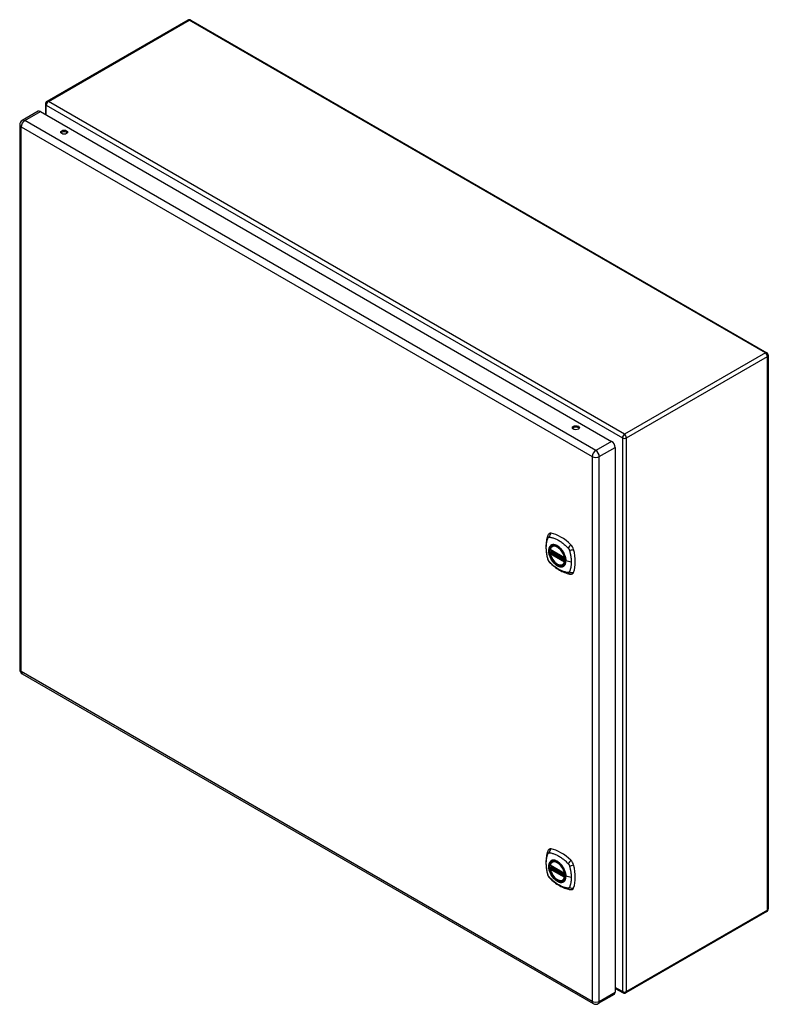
# Model space of a CAD drawing. Header units: inches. Extents: x 132.2 to 154.1, y 47 to 75.8.
import ezdxf

# ---------------------------------------------------------------- set-up
doc = ezdxf.new("R2010")
doc.units = ezdxf.units.IN
doc.header["$MEASUREMENT"] = 0
doc.layers.add('Visible Edges(ANSI)', color=7, linetype='Continuous', lineweight=25)
doc.layers.add('Visible Tangent Edges(ANSI)', color=7, linetype='Continuous', lineweight=25)

msp = doc.modelspace()

# ---------------------------------------------------------------- linework, layer by layer
at = {"layer": 'Visible Edges(ANSI)'}
for p, q in [((137.098, 75.801), (132.974, 73.42)), ((137.182, 75.801), (154.034, 66.072)), ((132.932, 73.347), (132.932, 73.042)), ((132.714, 73.134), (132.251, 72.867)), ((132.787, 73.127), (149.493, 63.481)), ((132.178, 72.74), (132.178, 56.81)), ((154.076, 65.999), (154.076, 49.806)), ((149.596, 63.302), (149.596, 47.372)), ((147.702, 60.311), (148.116, 60.072)), ((147.702, 60.215), (147.715, 60.223)), ((147.721, 60.235), (147.721, 60.237)), ((147.727, 60.249), (147.767, 60.273)), ((147.758, 60.415), (147.768, 60.421)), ((148.071, 59.872), (148.081, 59.878)), ((132.251, 56.683), (148.957, 47.038)), ((147.702, 51.082), (148.116, 50.843)), ((147.702, 50.986), (147.715, 50.994)), ((147.721, 51.006), (147.721, 51.008)), ((147.727, 51.02), (147.767, 51.044)), ((147.758, 51.186), (147.768, 51.192)), ((148.071, 50.644), (148.081, 50.65)), ((154.034, 49.733), (149.91, 47.353)), ((149.566, 47.305), (149.103, 47.038)), ((149.596, 47.485), (149.826, 47.353))]:
    msp.add_line(p, q, dxfattribs=at)
at = {"layer": 'Visible Edges(ANSI)', "flags": 128}
for points in [[(147.662, 60.78), (147.649, 60.767), (147.639, 60.752), (147.631, 60.738), (147.624, 60.724)], [(147.624, 60.724), (147.617, 60.703), (147.61, 60.683), (147.605, 60.664), (147.6, 60.646), (147.596, 60.627), (147.592, 60.608), (147.584, 60.568), (147.579, 60.527), (147.575, 60.485), (147.572, 60.443), (147.572, 60.4), (147.572, 60.357), (147.575, 60.313), (147.579, 60.268), (147.584, 60.223), (147.591, 60.178), (147.599, 60.133), (147.609, 60.087), (147.615, 60.064), (147.617, 60.052), (147.621, 60.038)], [(147.696, 60.324), (147.7, 60.339), (147.705, 60.353), (147.712, 60.366), (147.719, 60.378), (147.727, 60.389), (147.737, 60.399), (147.747, 60.407), (147.758, 60.415)], [(148.071, 59.872), (148.059, 59.867), (148.047, 59.862), (148.035, 59.859), (148.021, 59.857), (148.008, 59.857), (147.994, 59.858), (147.98, 59.86), (147.965, 59.863), (147.951, 59.868), (147.936, 59.873), (147.921, 59.88), (147.907, 59.888), (147.892, 59.898), (147.877, 59.908), (147.863, 59.919), (147.849, 59.931), (147.835, 59.944), (147.822, 59.958), (147.809, 59.973), (147.796, 59.988), (147.784, 60.004), (147.772, 60.021), (147.761, 60.038), (147.751, 60.055), (147.741, 60.073), (147.732, 60.092), (147.724, 60.11), (147.717, 60.129), (147.71, 60.147), (147.705, 60.166), (147.7, 60.184), (147.696, 60.203)], [(147.715, 60.223), (147.718, 60.225), (147.72, 60.228), (147.721, 60.232), (147.721, 60.235)], [(148.011, 60.335), (148.029, 60.312), (148.047, 60.289), (148.064, 60.264), (148.079, 60.239), (148.094, 60.212), (148.107, 60.186), (148.118, 60.159), (148.128, 60.131)], [(147.621, 60.038), (147.626, 60.025), (147.631, 60.012), (147.637, 59.999), (147.643, 59.987), (147.65, 59.975), (147.658, 59.964), (147.667, 59.953), (147.677, 59.942)], [(147.677, 59.942), (147.687, 59.932), (147.696, 59.923), (147.713, 59.906), (147.747, 59.876), (147.783, 59.846), (147.818, 59.817), (147.855, 59.79), (147.891, 59.765), (147.928, 59.74), (147.965, 59.718), (148.003, 59.697), (148.041, 59.678), (148.079, 59.661), (148.117, 59.645), (148.155, 59.632), (148.193, 59.62), (148.232, 59.61), (148.251, 59.606), (148.261, 59.604), (148.272, 59.602)], [(148.272, 59.602), (148.288, 59.6), (148.304, 59.6), (148.322, 59.602), (148.34, 59.607)], [(147.662, 51.551), (147.649, 51.538), (147.639, 51.524), (147.631, 51.509), (147.624, 51.495)], [(147.624, 51.495), (147.617, 51.474), (147.61, 51.454), (147.605, 51.435), (147.6, 51.417), (147.596, 51.398), (147.592, 51.379), (147.584, 51.339), (147.579, 51.298), (147.575, 51.257), (147.572, 51.214), (147.572, 51.171), (147.572, 51.128), (147.575, 51.084), (147.579, 51.039), (147.584, 50.995), (147.591, 50.949), (147.599, 50.904), (147.609, 50.858), (147.615, 50.835), (147.617, 50.823), (147.621, 50.809)], [(147.696, 51.095), (147.7, 51.11), (147.705, 51.124), (147.712, 51.137), (147.719, 51.149), (147.727, 51.16), (147.737, 51.17), (147.747, 51.178), (147.758, 51.186)], [(148.071, 50.644), (148.059, 50.638), (148.047, 50.633), (148.035, 50.63), (148.021, 50.628), (148.008, 50.628), (147.994, 50.629), (147.98, 50.631), (147.965, 50.634), (147.951, 50.639), (147.936, 50.645), (147.921, 50.652), (147.907, 50.66), (147.892, 50.669), (147.877, 50.679), (147.863, 50.69), (147.849, 50.702), (147.835, 50.715), (147.822, 50.729), (147.809, 50.744), (147.796, 50.759), (147.784, 50.775), (147.772, 50.792), (147.761, 50.809), (147.751, 50.827), (147.741, 50.844), (147.732, 50.863), (147.724, 50.881), (147.717, 50.9), (147.71, 50.918), (147.705, 50.937), (147.7, 50.956), (147.696, 50.974)], [(147.715, 50.994), (147.718, 50.996), (147.72, 50.999), (147.721, 51.003), (147.721, 51.006)], [(148.011, 51.106), (148.029, 51.083), (148.047, 51.06), (148.064, 51.035), (148.079, 51.01), (148.094, 50.984), (148.107, 50.957), (148.118, 50.93), (148.128, 50.902)], [(147.621, 50.809), (147.626, 50.796), (147.631, 50.783), (147.637, 50.77), (147.643, 50.758), (147.65, 50.746), (147.658, 50.735), (147.667, 50.724), (147.677, 50.713)], [(147.677, 50.713), (147.687, 50.703), (147.696, 50.694), (147.713, 50.678), (147.747, 50.647), (147.783, 50.617), (147.818, 50.588), (147.855, 50.561), (147.891, 50.536), (147.928, 50.512), (147.965, 50.489), (148.003, 50.468), (148.041, 50.449), (148.079, 50.432), (148.117, 50.417), (148.155, 50.403), (148.193, 50.391), (148.232, 50.381), (148.251, 50.377), (148.261, 50.375), (148.272, 50.373)], [(148.272, 50.373), (148.288, 50.371), (148.304, 50.371), (148.322, 50.373), (148.34, 50.378)]]:
    msp.add_lwpolyline(points, dxfattribs=at)
at = {"layer": 'Visible Edges(ANSI)'}
for centre, radius, start, end in [((137.14, 75.728), 0.084, 60, 120), ((133.016, 73.347), 0.084, 120, 180), ((132.324, 72.74), 0.146, 120, 180), ((153.992, 65.999), 0.084, 0, 60), ((147.708, 60.321), 0.0118, 166.5554, 240), ((147.708, 60.205), 0.0118, 120, 190.611), ((147.732, 60.239), 0.0118, 120, 187.8283), ((148.121, 60.082), 0.0118, 240, 282.6344), ((132.324, 56.81), 0.146, 180, 240), ((147.708, 51.092), 0.0118, 166.5554, 240), ((147.708, 50.976), 0.0118, 120, 190.611), ((147.732, 51.01), 0.0118, 120, 187.8283), ((148.121, 50.853), 0.0118, 240, 282.6344), ((153.992, 49.806), 0.084, 300, 0), ((149.868, 47.425), 0.084, 240, 300), ((149.03, 47.164), 0.146, 240, 300)]:
    msp.add_arc(centre, radius, start, end, dxfattribs=at)
for centre, major_axis, start_param, end_param in [((132.787, 73.007), (-0.073, 0.126), 5.497787, 6.283185), ((133.479, 72.479), (0.101, 0), 0.378178, 2.763414), ((148.447, 63.838), (0.101, 0), 0.378178, 2.763414), ((149.493, 63.362), (0.073, -0.126), 0.785398, 2.356194), ((147.761, 60.634), (-0.089, 0.153), 5.825423, 6.408181), ((148.012, 59.637), (-0.64, 1.108), 5.170151, 5.825423), ((147.907, 60.139), (0.157, -0.273), 2.363977, 7.060801), ((148.263, 60.345), (0.089, -0.153), 1.113034, 2.028558), ((147.525, 60.481), (-0.64, 1.108), 3.599355, 4.254627), ((148.263, 59.765), (0.089, -0.153), 6.158189, 6.740947), ((147.761, 51.405), (-0.089, 0.153), 5.825423, 6.408181), ((148.012, 50.408), (-0.64, 1.108), 5.170151, 5.825423), ((147.907, 50.911), (0.157, -0.273), 2.363977, 7.060801), ((148.263, 51.116), (0.089, -0.153), 1.113034, 2.028558), ((147.525, 51.252), (-0.64, 1.108), 3.599355, 4.254627), ((148.263, 50.537), (0.089, -0.153), 6.158189, 6.740947), ((149.493, 47.431), (0.073, -0.126), 0, 0.785398)]:
    msp.add_ellipse(centre, major_axis=major_axis, ratio=0.57735, start_param=start_param, end_param=end_param, dxfattribs=at)
for centre, major_axis in [((133.479, 72.523), (0.102, 0)), ((148.447, 63.881), (0.102, 0)), ((147.904, 60.137), (-0.16, 0.277)), ((147.904, 50.909), (-0.16, 0.277))]:
    msp.add_ellipse(centre, major_axis=major_axis, ratio=0.57735, dxfattribs=at)
at = {"layer": 'Visible Tangent Edges(ANSI)'}
for p, q in [((133.016, 73.416), (137.14, 75.797)), ((153.992, 66.068), (137.14, 75.797)), ((132.957, 73.313), (149.809, 63.584)), ((132.957, 73.028), (132.957, 73.313)), ((149.868, 63.687), (133.016, 73.416)), ((132.324, 72.86), (132.787, 73.127)), ((149.03, 63.214), (132.324, 72.86)), ((132.221, 72.681), (148.927, 63.035)), ((132.221, 56.75), (132.221, 72.681)), ((153.992, 66.068), (149.868, 63.687)), ((149.927, 63.584), (154.051, 65.965)), ((154.051, 49.772), (154.051, 65.965)), ((148.392, 63.832), (148.361, 63.849)), ((149.493, 63.481), (149.03, 63.214)), ((149.809, 63.584), (149.809, 47.391)), ((149.927, 47.391), (149.927, 63.584)), ((149.133, 63.035), (149.596, 63.302)), ((148.927, 63.035), (148.927, 47.105)), ((149.133, 47.105), (149.133, 63.035)), ((148.113, 60.077), (147.699, 60.316)), ((147.699, 60.2), (148.113, 59.961)), ((147.708, 60.215), (147.719, 60.221)), ((148.121, 59.976), (147.708, 60.215)), ((147.719, 60.221), (148.129, 59.984)), ((148.13, 60.001), (147.727, 60.234)), ((147.732, 60.249), (147.771, 60.271)), ((148.13, 60.019), (147.732, 60.249)), ((148.128, 59.98), (148.121, 59.976)), ((148.312, 59.951), (148.155, 59.991)), ((148.927, 47.105), (132.221, 56.75)), ((148.113, 50.848), (147.699, 51.087)), ((147.699, 50.971), (148.113, 50.732)), ((147.708, 50.986), (147.719, 50.992)), ((148.121, 50.747), (147.708, 50.986)), ((147.719, 50.992), (148.129, 50.756)), ((148.13, 50.773), (147.727, 51.005)), ((147.732, 51.02), (147.771, 51.042)), ((148.13, 50.79), (147.732, 51.02)), ((148.128, 50.751), (148.121, 50.747)), ((148.312, 50.722), (148.155, 50.762)), ((154.051, 49.772), (149.927, 47.391)), ((149.809, 47.391), (149.596, 47.514)), ((149.133, 47.105), (149.596, 47.372))]:
    msp.add_line(p, q, dxfattribs=at)
at = {"layer": 'Visible Tangent Edges(ANSI)', "flags": 128}
for points in [[(147.635, 60.024), (147.625, 60.057), (147.618, 60.087), (147.611, 60.116), (147.605, 60.146), (147.599, 60.175), (147.595, 60.204), (147.591, 60.233), (147.587, 60.262), (147.585, 60.29), (147.583, 60.318), (147.582, 60.346), (147.582, 60.373), (147.582, 60.4), (147.583, 60.426), (147.585, 60.452), (147.587, 60.477), (147.591, 60.501), (147.595, 60.525), (147.599, 60.549), (147.605, 60.572), (147.611, 60.594), (147.618, 60.616), (147.625, 60.637), (147.635, 60.658)], [(147.635, 60.658), (147.636, 60.66), (147.637, 60.662), (147.638, 60.663), (147.639, 60.665), (147.64, 60.666), (147.641, 60.668), (147.643, 60.669), (147.644, 60.67), (147.645, 60.671), (147.647, 60.673), (147.648, 60.674), (147.65, 60.674), (147.651, 60.675), (147.653, 60.676), (147.655, 60.677), (147.656, 60.677), (147.658, 60.678), (147.66, 60.678), (147.661, 60.679), (147.663, 60.679), (147.665, 60.679), (147.667, 60.679), (147.669, 60.679), (147.671, 60.679)], [(147.671, 60.679), (147.695, 60.677), (147.717, 60.673), (147.739, 60.668), (147.762, 60.662), (147.784, 60.656), (147.807, 60.648), (147.83, 60.64), (147.853, 60.631), (147.877, 60.62), (147.9, 60.609), (147.923, 60.597), (147.947, 60.584), (147.97, 60.57), (147.993, 60.555), (148.016, 60.54), (148.04, 60.523), (148.062, 60.506), (148.085, 60.488), (148.108, 60.469), (148.131, 60.449), (148.153, 60.429), (148.175, 60.408), (148.197, 60.387), (148.22, 60.362)], [(147.708, 60.435), (147.7, 60.427), (147.691, 60.418), (147.684, 60.408), (147.677, 60.397), (147.671, 60.385), (147.665, 60.373), (147.661, 60.359), (147.657, 60.345), (147.654, 60.33), (147.652, 60.315), (147.651, 60.299), (147.651, 60.282), (147.651, 60.265), (147.652, 60.248), (147.654, 60.23), (147.657, 60.212), (147.661, 60.193), (147.666, 60.175), (147.671, 60.156), (147.677, 60.137), (147.684, 60.118), (147.691, 60.1), (147.7, 60.081), (147.708, 60.063)], [(148.152, 59.993), (148.147, 59.935), (148.13, 59.886), (148.102, 59.849), (148.066, 59.825), (148.022, 59.816), (147.972, 59.821), (147.92, 59.841), (147.866, 59.874), (147.815, 59.92), (147.767, 59.975), (147.726, 60.038), (147.693, 60.105), (147.669, 60.174), (147.657, 60.241), (147.655, 60.304), (147.665, 60.359), (147.686, 60.403), (147.717, 60.436), (147.756, 60.454), (147.803, 60.458), (147.854, 60.447), (147.907, 60.422), (147.96, 60.384), (148.011, 60.335)], [(147.742, 60.454), (147.74, 60.453), (147.739, 60.453), (147.737, 60.452), (147.736, 60.451), (147.734, 60.451), (147.733, 60.45), (147.731, 60.449), (147.73, 60.449), (147.728, 60.448), (147.727, 60.447), (147.726, 60.446), (147.724, 60.445), (147.723, 60.445), (147.722, 60.444), (147.72, 60.443), (147.719, 60.442), (147.717, 60.441), (147.716, 60.44), (147.715, 60.439), (147.714, 60.438), (147.712, 60.438), (147.711, 60.437), (147.71, 60.436), (147.708, 60.435)], [(147.715, 60.223), (147.715, 60.223), (147.715, 60.223), (147.715, 60.223), (147.715, 60.223), (147.715, 60.223), (147.715, 60.223), (147.715, 60.223), (147.715, 60.223), (147.715, 60.223), (147.715, 60.223), (147.715, 60.223), (147.715, 60.223), (147.715, 60.223), (147.715, 60.223), (147.715, 60.223), (147.715, 60.223), (147.715, 60.223), (147.715, 60.223), (147.715, 60.223), (147.715, 60.223), (147.715, 60.223), (147.715, 60.223), (147.715, 60.223), (147.715, 60.223)], [(147.715, 60.223), (147.715, 60.223), (147.715, 60.223), (147.715, 60.223), (147.715, 60.223), (147.715, 60.223), (147.715, 60.223), (147.715, 60.223), (147.715, 60.223), (147.715, 60.223), (147.715, 60.223), (147.716, 60.223), (147.716, 60.223), (147.716, 60.223), (147.716, 60.222), (147.716, 60.222), (147.716, 60.222), (147.716, 60.222), (147.716, 60.222), (147.716, 60.222), (147.717, 60.222), (147.717, 60.222), (147.717, 60.222), (147.717, 60.222), (147.717, 60.222)], [(147.717, 60.222), (147.717, 60.222), (147.717, 60.222), (147.718, 60.222), (147.718, 60.222), (147.718, 60.222), (147.718, 60.222), (147.718, 60.222), (147.718, 60.222), (147.718, 60.222), (147.718, 60.222), (147.718, 60.222), (147.718, 60.222), (147.718, 60.222), (147.718, 60.222), (147.718, 60.221), (147.718, 60.221), (147.718, 60.221), (147.718, 60.221), (147.719, 60.221), (147.719, 60.221), (147.719, 60.221), (147.719, 60.221), (147.719, 60.221), (147.719, 60.221)], [(147.721, 60.236), (147.721, 60.236), (147.721, 60.236), (147.721, 60.236), (147.721, 60.236), (147.721, 60.236), (147.721, 60.236), (147.721, 60.236), (147.721, 60.236), (147.721, 60.236), (147.721, 60.236), (147.721, 60.236), (147.721, 60.236), (147.721, 60.236), (147.721, 60.235), (147.721, 60.235), (147.721, 60.235), (147.721, 60.235), (147.721, 60.235), (147.721, 60.235), (147.721, 60.235), (147.721, 60.235), (147.721, 60.235), (147.721, 60.235), (147.721, 60.235)], [(147.724, 60.236), (147.724, 60.236), (147.724, 60.236), (147.724, 60.236), (147.723, 60.236), (147.723, 60.236), (147.723, 60.236), (147.723, 60.236), (147.723, 60.236), (147.723, 60.236), (147.722, 60.236), (147.722, 60.236), (147.722, 60.236), (147.722, 60.236), (147.722, 60.236), (147.722, 60.236), (147.722, 60.236), (147.722, 60.236), (147.722, 60.236), (147.721, 60.236), (147.721, 60.236), (147.721, 60.236), (147.721, 60.236), (147.721, 60.236), (147.721, 60.236)], [(147.727, 60.234), (147.727, 60.234), (147.727, 60.234), (147.727, 60.234), (147.727, 60.234), (147.726, 60.234), (147.726, 60.234), (147.726, 60.235), (147.726, 60.235), (147.726, 60.235), (147.726, 60.235), (147.726, 60.235), (147.726, 60.235), (147.726, 60.235), (147.725, 60.235), (147.725, 60.235), (147.725, 60.235), (147.725, 60.235), (147.725, 60.235), (147.725, 60.235), (147.725, 60.235), (147.725, 60.235), (147.724, 60.235), (147.724, 60.236), (147.724, 60.236)], [(148.064, 60.268), (148.052, 60.285), (148.04, 60.301), (148.028, 60.317), (148.015, 60.333), (148.002, 60.347), (147.988, 60.361), (147.975, 60.375), (147.961, 60.387), (147.946, 60.399), (147.932, 60.409), (147.917, 60.419), (147.903, 60.428), (147.888, 60.436), (147.874, 60.443), (147.859, 60.449), (147.845, 60.454), (147.831, 60.457), (147.817, 60.46), (147.803, 60.462), (147.79, 60.462), (147.777, 60.462), (147.765, 60.46), (147.753, 60.457), (147.742, 60.454)], [(148.097, 60.21), (148.096, 60.213), (148.094, 60.215), (148.093, 60.218), (148.092, 60.22), (148.09, 60.223), (148.089, 60.225), (148.088, 60.227), (148.086, 60.23), (148.085, 60.232), (148.084, 60.235), (148.082, 60.237), (148.081, 60.24), (148.079, 60.242), (148.078, 60.244), (148.077, 60.247), (148.075, 60.249), (148.074, 60.252), (148.072, 60.254), (148.071, 60.256), (148.069, 60.259), (148.068, 60.261), (148.067, 60.263), (148.065, 60.266), (148.064, 60.268)], [(148.155, 59.991), (148.155, 60), (148.155, 60.008), (148.154, 60.017), (148.154, 60.026), (148.153, 60.034), (148.151, 60.043), (148.15, 60.052), (148.148, 60.062), (148.147, 60.071), (148.145, 60.08), (148.142, 60.089), (148.14, 60.099), (148.138, 60.108), (148.135, 60.117), (148.132, 60.127), (148.129, 60.136), (148.125, 60.145), (148.122, 60.155), (148.118, 60.164), (148.114, 60.173), (148.11, 60.183), (148.106, 60.192), (148.101, 60.201), (148.097, 60.21)], [(148.22, 60.362), (148.221, 60.361), (148.222, 60.36), (148.223, 60.359), (148.224, 60.358), (148.225, 60.356), (148.226, 60.355), (148.227, 60.354), (148.228, 60.353), (148.229, 60.352), (148.23, 60.35), (148.231, 60.349), (148.232, 60.348), (148.233, 60.347), (148.234, 60.346), (148.235, 60.344), (148.235, 60.343), (148.236, 60.342), (148.237, 60.34), (148.238, 60.339), (148.239, 60.338), (148.24, 60.336), (148.24, 60.335), (148.241, 60.334), (148.242, 60.333)], [(148.242, 60.333), (148.243, 60.331), (148.243, 60.33), (148.244, 60.329), (148.245, 60.327), (148.246, 60.326), (148.246, 60.324), (148.247, 60.323), (148.248, 60.322), (148.248, 60.32), (148.249, 60.319), (148.25, 60.318), (148.25, 60.316), (148.251, 60.315), (148.251, 60.313), (148.252, 60.312), (148.253, 60.311), (148.253, 60.309), (148.254, 60.308), (148.254, 60.306), (148.255, 60.305), (148.255, 60.303), (148.256, 60.302), (148.256, 60.301), (148.257, 60.299)], [(148.257, 60.299), (148.263, 60.281), (148.267, 60.266), (148.27, 60.251), (148.274, 60.237), (148.278, 60.222), (148.281, 60.207), (148.284, 60.192), (148.287, 60.178), (148.29, 60.163), (148.293, 60.148), (148.296, 60.134), (148.298, 60.119), (148.3, 60.105), (148.302, 60.091), (148.304, 60.076), (148.306, 60.062), (148.307, 60.048), (148.308, 60.034), (148.31, 60.02), (148.31, 60.006), (148.311, 59.992), (148.312, 59.978), (148.312, 59.965), (148.312, 59.951)], [(147.671, 59.961), (147.669, 59.963), (147.667, 59.965), (147.665, 59.968), (147.663, 59.97), (147.662, 59.973), (147.66, 59.975), (147.658, 59.978), (147.656, 59.98), (147.655, 59.983), (147.653, 59.985), (147.651, 59.988), (147.65, 59.991), (147.648, 59.993), (147.647, 59.996), (147.645, 59.999), (147.644, 60.001), (147.643, 60.004), (147.641, 60.007), (147.64, 60.01), (147.639, 60.013), (147.638, 60.015), (147.637, 60.018), (147.636, 60.021), (147.635, 60.024)], [(148.22, 59.644), (148.197, 59.646), (148.175, 59.65), (148.153, 59.655), (148.131, 59.661), (148.108, 59.668), (148.085, 59.676), (148.062, 59.684), (148.04, 59.694), (148.016, 59.704), (147.993, 59.715), (147.97, 59.727), (147.947, 59.74), (147.923, 59.754), (147.9, 59.769), (147.877, 59.785), (147.853, 59.801), (147.83, 59.818), (147.807, 59.836), (147.784, 59.855), (147.762, 59.874), (147.739, 59.894), (147.717, 59.915), (147.695, 59.936), (147.671, 59.961)], [(147.708, 60.063), (147.71, 60.06), (147.711, 60.058), (147.712, 60.056), (147.714, 60.053), (147.715, 60.051), (147.716, 60.048), (147.717, 60.046), (147.719, 60.043), (147.72, 60.041), (147.722, 60.038), (147.723, 60.036), (147.724, 60.034), (147.726, 60.031), (147.727, 60.029), (147.728, 60.026), (147.73, 60.024), (147.731, 60.022), (147.733, 60.019), (147.734, 60.017), (147.736, 60.015), (147.737, 60.012), (147.739, 60.01), (147.74, 60.008), (147.742, 60.005)], [(147.742, 60.005), (147.753, 59.988), (147.765, 59.972), (147.778, 59.956), (147.79, 59.941), (147.804, 59.926), (147.817, 59.912), (147.831, 59.899), (147.845, 59.886), (147.859, 59.875), (147.874, 59.864), (147.888, 59.854), (147.903, 59.845), (147.917, 59.837), (147.932, 59.831), (147.946, 59.825), (147.961, 59.82), (147.975, 59.816), (147.988, 59.813), (148.002, 59.812), (148.015, 59.811), (148.028, 59.812), (148.04, 59.813), (148.052, 59.816), (148.064, 59.819)], [(148.097, 59.839), (148.101, 59.843), (148.106, 59.847), (148.11, 59.851), (148.114, 59.856), (148.118, 59.861), (148.122, 59.866), (148.125, 59.871), (148.129, 59.877), (148.132, 59.882), (148.135, 59.888), (148.138, 59.895), (148.14, 59.901), (148.143, 59.907), (148.145, 59.914), (148.147, 59.921), (148.148, 59.928), (148.15, 59.936), (148.151, 59.943), (148.153, 59.951), (148.154, 59.959), (148.154, 59.967), (148.155, 59.975), (148.155, 59.983), (148.155, 59.991)], [(148.128, 60.131), (148.13, 60.125), (148.132, 60.119), (148.134, 60.113), (148.135, 60.107), (148.137, 60.101), (148.139, 60.096), (148.14, 60.09), (148.141, 60.084), (148.143, 60.078), (148.144, 60.072), (148.145, 60.066), (148.146, 60.06), (148.147, 60.055), (148.148, 60.049), (148.149, 60.043), (148.15, 60.037), (148.15, 60.032), (148.151, 60.026), (148.151, 60.021), (148.152, 60.015), (148.152, 60.009), (148.152, 60.004), (148.152, 59.999), (148.152, 59.993)], [(148.312, 59.951), (148.312, 59.938), (148.312, 59.924), (148.311, 59.911), (148.31, 59.898), (148.31, 59.885), (148.308, 59.872), (148.307, 59.86), (148.306, 59.847), (148.304, 59.835), (148.302, 59.822), (148.3, 59.81), (148.298, 59.798), (148.296, 59.786), (148.293, 59.775), (148.29, 59.763), (148.287, 59.752), (148.284, 59.74), (148.281, 59.729), (148.278, 59.718), (148.274, 59.708), (148.27, 59.697), (148.267, 59.686), (148.263, 59.676), (148.257, 59.665)], [(148.064, 59.819), (148.065, 59.82), (148.067, 59.821), (148.068, 59.821), (148.069, 59.822), (148.071, 59.823), (148.072, 59.823), (148.074, 59.824), (148.075, 59.825), (148.077, 59.825), (148.078, 59.826), (148.079, 59.827), (148.081, 59.828), (148.082, 59.829), (148.084, 59.829), (148.085, 59.83), (148.086, 59.831), (148.088, 59.832), (148.089, 59.833), (148.09, 59.834), (148.092, 59.835), (148.093, 59.836), (148.094, 59.837), (148.096, 59.838), (148.097, 59.839)], [(148.257, 59.665), (148.256, 59.663), (148.255, 59.661), (148.254, 59.66), (148.253, 59.658), (148.252, 59.657), (148.25, 59.655), (148.249, 59.654), (148.248, 59.653), (148.246, 59.652), (148.245, 59.651), (148.243, 59.65), (148.242, 59.649), (148.24, 59.648), (148.239, 59.647), (148.237, 59.646), (148.235, 59.646), (148.234, 59.645), (148.232, 59.645), (148.23, 59.644), (148.228, 59.644), (148.226, 59.644), (148.224, 59.644), (148.222, 59.644), (148.22, 59.644)], [(147.635, 50.795), (147.625, 50.828), (147.618, 50.858), (147.611, 50.887), (147.605, 50.917), (147.599, 50.946), (147.595, 50.975), (147.591, 51.004), (147.587, 51.033), (147.585, 51.061), (147.583, 51.089), (147.582, 51.117), (147.582, 51.144), (147.582, 51.171), (147.583, 51.197), (147.585, 51.223), (147.587, 51.248), (147.591, 51.272), (147.595, 51.297), (147.599, 51.32), (147.605, 51.343), (147.611, 51.365), (147.618, 51.387), (147.625, 51.408), (147.635, 51.43)], [(147.635, 51.43), (147.636, 51.431), (147.637, 51.433), (147.638, 51.434), (147.639, 51.436), (147.64, 51.437), (147.641, 51.439), (147.643, 51.44), (147.644, 51.441), (147.645, 51.443), (147.647, 51.444), (147.648, 51.445), (147.65, 51.446), (147.651, 51.446), (147.653, 51.447), (147.655, 51.448), (147.656, 51.449), (147.658, 51.449), (147.66, 51.449), (147.661, 51.45), (147.663, 51.45), (147.665, 51.45), (147.667, 51.45), (147.669, 51.451), (147.671, 51.45)], [(147.671, 51.45), (147.695, 51.448), (147.717, 51.444), (147.739, 51.439), (147.762, 51.433), (147.784, 51.427), (147.807, 51.419), (147.83, 51.411), (147.853, 51.402), (147.877, 51.391), (147.9, 51.38), (147.923, 51.368), (147.947, 51.355), (147.97, 51.341), (147.993, 51.326), (148.016, 51.311), (148.04, 51.294), (148.062, 51.277), (148.085, 51.259), (148.108, 51.24), (148.131, 51.22), (148.153, 51.2), (148.175, 51.18), (148.197, 51.158), (148.22, 51.133)], [(147.708, 51.206), (147.7, 51.198), (147.691, 51.189), (147.684, 51.179), (147.677, 51.168), (147.671, 51.156), (147.665, 51.144), (147.661, 51.13), (147.657, 51.116), (147.654, 51.102), (147.652, 51.086), (147.651, 51.07), (147.651, 51.053), (147.651, 51.036), (147.652, 51.019), (147.654, 51.001), (147.657, 50.983), (147.661, 50.965), (147.666, 50.946), (147.671, 50.927), (147.677, 50.908), (147.684, 50.89), (147.691, 50.871), (147.7, 50.852), (147.708, 50.834)], [(148.152, 50.764), (148.147, 50.706), (148.13, 50.657), (148.102, 50.62), (148.066, 50.596), (148.022, 50.587), (147.972, 50.592), (147.92, 50.612), (147.866, 50.645), (147.815, 50.691), (147.767, 50.746), (147.726, 50.809), (147.693, 50.876), (147.669, 50.945), (147.657, 51.012), (147.655, 51.075), (147.665, 51.13), (147.686, 51.175), (147.717, 51.207), (147.756, 51.225), (147.803, 51.229), (147.854, 51.219), (147.907, 51.193), (147.96, 51.155), (148.011, 51.106)], [(147.742, 51.225), (147.74, 51.224), (147.739, 51.224), (147.737, 51.223), (147.736, 51.222), (147.734, 51.222), (147.733, 51.221), (147.731, 51.22), (147.73, 51.22), (147.728, 51.219), (147.727, 51.218), (147.726, 51.217), (147.724, 51.217), (147.723, 51.216), (147.722, 51.215), (147.72, 51.214), (147.719, 51.213), (147.717, 51.212), (147.716, 51.211), (147.715, 51.211), (147.714, 51.21), (147.712, 51.209), (147.711, 51.208), (147.71, 51.207), (147.708, 51.206)], [(147.715, 50.994), (147.715, 50.994), (147.715, 50.994), (147.715, 50.994), (147.715, 50.994), (147.715, 50.994), (147.715, 50.994), (147.715, 50.994), (147.715, 50.994), (147.715, 50.994), (147.715, 50.994), (147.715, 50.994), (147.715, 50.994), (147.715, 50.994), (147.715, 50.994), (147.715, 50.994), (147.715, 50.994), (147.715, 50.994), (147.715, 50.994), (147.715, 50.994), (147.715, 50.994), (147.715, 50.994), (147.715, 50.994), (147.715, 50.994), (147.715, 50.994)], [(147.715, 50.994), (147.715, 50.994), (147.715, 50.994), (147.715, 50.994), (147.715, 50.994), (147.715, 50.994), (147.715, 50.994), (147.715, 50.994), (147.715, 50.994), (147.715, 50.994), (147.715, 50.994), (147.716, 50.994), (147.716, 50.994), (147.716, 50.994), (147.716, 50.994), (147.716, 50.994), (147.716, 50.993), (147.716, 50.993), (147.716, 50.993), (147.716, 50.993), (147.717, 50.993), (147.717, 50.993), (147.717, 50.993), (147.717, 50.993), (147.717, 50.993)], [(147.717, 50.993), (147.717, 50.993), (147.717, 50.993), (147.718, 50.993), (147.718, 50.993), (147.718, 50.993), (147.718, 50.993), (147.718, 50.993), (147.718, 50.993), (147.718, 50.993), (147.718, 50.993), (147.718, 50.993), (147.718, 50.993), (147.718, 50.993), (147.718, 50.993), (147.718, 50.993), (147.718, 50.993), (147.718, 50.993), (147.718, 50.993), (147.719, 50.992), (147.719, 50.992), (147.719, 50.992), (147.719, 50.992), (147.719, 50.992), (147.719, 50.992)], [(147.721, 51.007), (147.721, 51.007), (147.721, 51.007), (147.721, 51.007), (147.721, 51.007), (147.721, 51.007), (147.721, 51.007), (147.721, 51.007), (147.721, 51.007), (147.721, 51.007), (147.721, 51.007), (147.721, 51.007), (147.721, 51.007), (147.721, 51.007), (147.721, 51.007), (147.721, 51.007), (147.721, 51.006), (147.721, 51.006), (147.721, 51.006), (147.721, 51.006), (147.721, 51.006), (147.721, 51.006), (147.721, 51.006), (147.721, 51.006), (147.721, 51.006)], [(147.724, 51.007), (147.724, 51.007), (147.724, 51.007), (147.724, 51.007), (147.723, 51.007), (147.723, 51.007), (147.723, 51.007), (147.723, 51.007), (147.723, 51.007), (147.723, 51.007), (147.722, 51.007), (147.722, 51.007), (147.722, 51.007), (147.722, 51.007), (147.722, 51.007), (147.722, 51.007), (147.722, 51.007), (147.722, 51.007), (147.722, 51.007), (147.721, 51.007), (147.721, 51.007), (147.721, 51.007), (147.721, 51.007), (147.721, 51.007), (147.721, 51.007)], [(147.727, 51.005), (147.727, 51.005), (147.727, 51.005), (147.727, 51.005), (147.727, 51.005), (147.726, 51.006), (147.726, 51.006), (147.726, 51.006), (147.726, 51.006), (147.726, 51.006), (147.726, 51.006), (147.726, 51.006), (147.726, 51.006), (147.726, 51.006), (147.725, 51.006), (147.725, 51.006), (147.725, 51.006), (147.725, 51.006), (147.725, 51.006), (147.725, 51.006), (147.725, 51.006), (147.725, 51.007), (147.724, 51.007), (147.724, 51.007), (147.724, 51.007)], [(148.064, 51.039), (148.052, 51.056), (148.04, 51.072), (148.028, 51.088), (148.015, 51.104), (148.002, 51.118), (147.988, 51.133), (147.975, 51.146), (147.961, 51.158), (147.946, 51.17), (147.932, 51.181), (147.917, 51.19), (147.903, 51.199), (147.888, 51.207), (147.874, 51.214), (147.859, 51.22), (147.845, 51.225), (147.831, 51.229), (147.817, 51.231), (147.803, 51.233), (147.79, 51.233), (147.777, 51.233), (147.765, 51.231), (147.753, 51.229), (147.742, 51.225)], [(148.097, 50.981), (148.096, 50.984), (148.094, 50.986), (148.093, 50.989), (148.092, 50.991), (148.09, 50.994), (148.089, 50.996), (148.088, 50.999), (148.086, 51.001), (148.085, 51.003), (148.084, 51.006), (148.082, 51.008), (148.081, 51.011), (148.079, 51.013), (148.078, 51.016), (148.077, 51.018), (148.075, 51.02), (148.074, 51.023), (148.072, 51.025), (148.071, 51.027), (148.069, 51.03), (148.068, 51.032), (148.067, 51.034), (148.065, 51.037), (148.064, 51.039)], [(148.155, 50.762), (148.155, 50.771), (148.155, 50.779), (148.154, 50.788), (148.154, 50.797), (148.153, 50.806), (148.151, 50.815), (148.15, 50.824), (148.148, 50.833), (148.147, 50.842), (148.145, 50.851), (148.142, 50.86), (148.14, 50.87), (148.138, 50.879), (148.135, 50.888), (148.132, 50.898), (148.129, 50.907), (148.125, 50.916), (148.122, 50.926), (148.118, 50.935), (148.114, 50.945), (148.11, 50.954), (148.106, 50.963), (148.101, 50.972), (148.097, 50.981)], [(148.22, 51.133), (148.221, 51.132), (148.222, 51.131), (148.223, 51.13), (148.224, 51.129), (148.225, 51.128), (148.226, 51.126), (148.227, 51.125), (148.228, 51.124), (148.229, 51.123), (148.23, 51.122), (148.231, 51.12), (148.232, 51.119), (148.233, 51.118), (148.234, 51.117), (148.235, 51.115), (148.235, 51.114), (148.236, 51.113), (148.237, 51.112), (148.238, 51.11), (148.239, 51.109), (148.24, 51.108), (148.24, 51.106), (148.241, 51.105), (148.242, 51.104)], [(148.242, 51.104), (148.243, 51.102), (148.243, 51.101), (148.244, 51.1), (148.245, 51.098), (148.246, 51.097), (148.246, 51.096), (148.247, 51.094), (148.248, 51.093), (148.248, 51.091), (148.249, 51.09), (148.25, 51.089), (148.25, 51.087), (148.251, 51.086), (148.251, 51.084), (148.252, 51.083), (148.253, 51.082), (148.253, 51.08), (148.254, 51.079), (148.254, 51.077), (148.255, 51.076), (148.255, 51.075), (148.256, 51.073), (148.256, 51.072), (148.257, 51.07)], [(148.257, 51.07), (148.263, 51.052), (148.267, 51.037), (148.27, 51.023), (148.274, 51.008), (148.278, 50.993), (148.281, 50.978), (148.284, 50.964), (148.287, 50.949), (148.29, 50.934), (148.293, 50.92), (148.296, 50.905), (148.298, 50.891), (148.3, 50.876), (148.302, 50.862), (148.304, 50.847), (148.306, 50.833), (148.307, 50.819), (148.308, 50.805), (148.31, 50.791), (148.31, 50.777), (148.311, 50.763), (148.312, 50.75), (148.312, 50.736), (148.312, 50.722)], [(147.671, 50.732), (147.669, 50.734), (147.667, 50.737), (147.665, 50.739), (147.663, 50.741), (147.662, 50.744), (147.66, 50.746), (147.658, 50.749), (147.656, 50.751), (147.655, 50.754), (147.653, 50.756), (147.651, 50.759), (147.65, 50.762), (147.648, 50.764), (147.647, 50.767), (147.645, 50.77), (147.644, 50.773), (147.643, 50.775), (147.641, 50.778), (147.64, 50.781), (147.639, 50.784), (147.638, 50.786), (147.637, 50.789), (147.636, 50.792), (147.635, 50.795)], [(148.22, 50.415), (148.197, 50.417), (148.175, 50.421), (148.153, 50.426), (148.131, 50.432), (148.108, 50.439), (148.085, 50.447), (148.062, 50.455), (148.04, 50.465), (148.016, 50.475), (147.993, 50.486), (147.97, 50.499), (147.947, 50.512), (147.923, 50.525), (147.9, 50.54), (147.877, 50.556), (147.853, 50.572), (147.83, 50.589), (147.807, 50.607), (147.784, 50.626), (147.762, 50.645), (147.739, 50.665), (147.717, 50.686), (147.695, 50.707), (147.671, 50.732)], [(147.708, 50.834), (147.71, 50.832), (147.711, 50.829), (147.712, 50.827), (147.714, 50.824), (147.715, 50.822), (147.716, 50.819), (147.717, 50.817), (147.719, 50.814), (147.72, 50.812), (147.722, 50.81), (147.723, 50.807), (147.724, 50.805), (147.726, 50.802), (147.727, 50.8), (147.728, 50.798), (147.73, 50.795), (147.731, 50.793), (147.733, 50.791), (147.734, 50.788), (147.736, 50.786), (147.737, 50.783), (147.739, 50.781), (147.74, 50.779), (147.742, 50.776)], [(147.742, 50.776), (147.753, 50.76), (147.765, 50.743), (147.778, 50.727), (147.79, 50.712), (147.804, 50.697), (147.817, 50.683), (147.831, 50.67), (147.845, 50.658), (147.859, 50.646), (147.874, 50.635), (147.888, 50.625), (147.903, 50.617), (147.917, 50.609), (147.932, 50.602), (147.946, 50.596), (147.961, 50.591), (147.975, 50.587), (147.988, 50.584), (148.002, 50.583), (148.015, 50.582), (148.028, 50.583), (148.04, 50.584), (148.052, 50.587), (148.064, 50.591)], [(148.097, 50.61), (148.101, 50.614), (148.106, 50.618), (148.11, 50.622), (148.114, 50.627), (148.118, 50.632), (148.122, 50.637), (148.125, 50.642), (148.129, 50.648), (148.132, 50.654), (148.135, 50.66), (148.138, 50.666), (148.14, 50.672), (148.143, 50.679), (148.145, 50.685), (148.147, 50.692), (148.148, 50.699), (148.15, 50.707), (148.151, 50.714), (148.153, 50.722), (148.154, 50.73), (148.154, 50.738), (148.155, 50.746), (148.155, 50.754), (148.155, 50.762)], [(148.128, 50.902), (148.13, 50.896), (148.132, 50.89), (148.134, 50.884), (148.135, 50.878), (148.137, 50.873), (148.139, 50.867), (148.14, 50.861), (148.141, 50.855), (148.143, 50.849), (148.144, 50.843), (148.145, 50.837), (148.146, 50.832), (148.147, 50.826), (148.148, 50.82), (148.149, 50.814), (148.15, 50.809), (148.15, 50.803), (148.151, 50.797), (148.151, 50.792), (148.152, 50.786), (148.152, 50.781), (148.152, 50.775), (148.152, 50.77), (148.152, 50.764)], [(148.312, 50.722), (148.312, 50.709), (148.312, 50.696), (148.311, 50.682), (148.31, 50.669), (148.31, 50.656), (148.308, 50.644), (148.307, 50.631), (148.306, 50.618), (148.304, 50.606), (148.302, 50.594), (148.3, 50.581), (148.298, 50.569), (148.296, 50.557), (148.293, 50.546), (148.29, 50.534), (148.287, 50.523), (148.284, 50.512), (148.281, 50.5), (148.278, 50.49), (148.274, 50.479), (148.27, 50.468), (148.267, 50.458), (148.263, 50.447), (148.257, 50.436)], [(148.064, 50.591), (148.065, 50.591), (148.067, 50.592), (148.068, 50.592), (148.069, 50.593), (148.071, 50.594), (148.072, 50.594), (148.074, 50.595), (148.075, 50.596), (148.077, 50.597), (148.078, 50.597), (148.079, 50.598), (148.081, 50.599), (148.082, 50.6), (148.084, 50.601), (148.085, 50.601), (148.086, 50.602), (148.088, 50.603), (148.089, 50.604), (148.09, 50.605), (148.092, 50.606), (148.093, 50.607), (148.094, 50.608), (148.096, 50.609), (148.097, 50.61)], [(148.257, 50.436), (148.256, 50.434), (148.255, 50.432), (148.254, 50.431), (148.253, 50.429), (148.252, 50.428), (148.25, 50.427), (148.249, 50.425), (148.248, 50.424), (148.246, 50.423), (148.245, 50.422), (148.243, 50.421), (148.242, 50.42), (148.24, 50.419), (148.239, 50.418), (148.237, 50.418), (148.235, 50.417), (148.234, 50.416), (148.232, 50.416), (148.23, 50.416), (148.228, 50.415), (148.226, 50.415), (148.224, 50.415), (148.222, 50.415), (148.22, 50.415)]]:
    msp.add_lwpolyline(points, dxfattribs=at)
at = {"layer": 'Visible Tangent Edges(ANSI)'}
for centre, major_axis, ratio, start_param, end_param in [((137.14, 75.728), (-0.042, 0.0727), 0.57735, 5.497787, 6.283185), ((137.14, 75.728), (0.042, 0.0727), 0.57735, 0, 0.785398), ((133.016, 73.347), (-0.042, 0.0727), 0.57735, 5.497787, 6.283185), ((133.016, 73.347), (-0.084, 0), 0.57735, 0, 0.785398), ((133.016, 73.347), (0.042, 0.0727), 0.57735, 0.785398, 2.356194), ((132.324, 72.74), (-0.073, -0.126), 0.57735, 3.926991, 5.497787), ((132.324, 72.74), (-0.073, 0.126), 0.57735, 5.497787, 6.283185), ((132.324, 72.74), (-0.146, 0), 0.57735, 0, 0.785398), ((153.992, 65.999), (0.042, 0.0727), 0.57735, 0, 0.785398), ((153.992, 65.999), (0.042, -0.0727), 0.57735, 0.785398, 2.356194), ((153.992, 65.999), (0.084, 0), 0.57735, 5.497787, 6.283185), ((149.868, 63.618), (-0.042, -0.0727), 0.57735, 3.926991, 5.497787), ((149.868, 63.618), (0.042, -0.0727), 0.57735, 0.785398, 2.356194), ((149.868, 63.618), (0.084, 0), 0.57735, 3.926991, 5.497787), ((149.03, 63.095), (0.073, 0.126), 0.57735, 0.785398, 2.356194), ((149.03, 63.095), (-0.073, 0.126), 0.57735, 3.926991, 5.497787), ((149.03, 63.095), (-0.146, 0), 0.57735, 0.785398, 2.356194), ((147.762, 60.697), (-0.027, -0.115), 0.753705, 3.902663, 5.039934), ((147.735, 60.682), (-0.11, 0.042), 0.704518, 0, 0.765179), ((147.906, 60.139), (-0.173, 0.3), 0.57735, 5.055237, 10.652726), ((147.708, 60.321), (-0.0115, 0.0027), 0.697177, 0, 0.936254), ((147.708, 60.205), (-0.0116, -0.0022), 0.424984, 0, 0.691657), ((147.906, 60.139), (-0.151, 0.261), 0.57735, 4.164956, 6.830618), ((147.708, 60.321), (-0.0059, -0.0102), 0.57735, 5.497787, 6.283185), ((147.708, 60.205), (-0.0059, -0.0102), 0.57735, 3.926991, 5.497787), ((147.906, 60.139), (0.151, -0.261), 0.57735, 4.164956, 6.830618), ((147.708, 60.205), (-0.0059, 0.0102), 0.57735, 5.497787, 6.283185), ((147.71, 60.234), (0.0018, -0.0117), 0.983841, 0.332621, 1.648576), ((147.716, 60.232), (0.0039, 0.0112), 0.653911, 3.808835, 5.235416), ((147.719, 60.231), (0.0059, 0.0102), 0.57735, 3.926991, 5.335914), ((147.732, 60.239), (-0.0117, -0.0016), 0.470841, 0, 0.203742), ((147.732, 60.239), (-0.0059, -0.0102), 0.57735, 3.926991, 5.351326), ((147.732, 60.239), (-0.0059, 0.0102), 0.57735, 5.497787, 6.283185), ((147.914, 60.143), (-0.156, 0.271), 0.57735, 6.166197, 6.283185), ((148.291, 60.392), (-0.0787, -0.088), 0.341266, 4.200572, 5.337843), ((148.318, 60.345), (0.116, 0.024), 0.341266, 4.086935, 5.224206), ((147.735, 60.071), (-0.114, -0.032), 0.390453, 0, 0.392125), ((147.762, 60.024), (-0.0849, -0.0822), 0.390453, 5.89106, 6.283185), ((148.121, 60.082), (-0.0059, -0.0102), 0.57735, 5.497787, 6.283185), ((148.121, 60.082), (-0.0116, -0.0022), 0.424984, 0.691657, 1.603666), ((148.121, 59.966), (0.0059, 0.0102), 0.57735, 0.785398, 2.356194), ((148.121, 59.966), (0.0115, -0.0027), 0.697177, 4.077847, 5.160757), ((148.121, 59.966), (0.0059, -0.0102), 0.57735, 1.624298, 2.356194), ((148.157, 59.994), (-0.00492, 0), 0.57735, 0.141897, 1.156289), ((147.914, 60.143), (0.156, -0.271), 0.57735, 0, 0.116988), ((148.291, 59.719), (-0.019, -0.117), 0.704518, 5.518007, 6.283185), ((148.318, 59.734), (0.113, -0.035), 0.753705, 4.384844, 5.522115), ((132.324, 56.81), (-0.146, 0), 0.57735, 0, 0.785398), ((132.324, 56.81), (-0.073, -0.126), 0.57735, 5.497787, 6.283185), ((147.762, 51.469), (-0.027, -0.115), 0.753705, 3.902663, 5.039934), ((147.735, 51.453), (-0.11, 0.042), 0.704518, 0, 0.765179), ((147.906, 50.91), (-0.173, 0.3), 0.57735, 5.055237, 10.652726), ((147.708, 51.092), (-0.0115, 0.0027), 0.697177, 0, 0.936254), ((147.708, 50.976), (-0.0116, -0.0022), 0.424984, 0, 0.691657), ((147.906, 50.91), (-0.151, 0.261), 0.57735, 4.164956, 6.830618), ((147.708, 51.092), (-0.0059, -0.0102), 0.57735, 5.497787, 6.283185), ((147.708, 50.976), (-0.0059, -0.0102), 0.57735, 3.926991, 5.497787), ((147.906, 50.91), (0.151, -0.261), 0.57735, 4.164956, 6.830618), ((147.708, 50.976), (-0.0059, 0.0102), 0.57735, 5.497787, 6.283185), ((147.71, 51.005), (0.0018, -0.0117), 0.983841, 0.332621, 1.648576), ((147.716, 51.003), (0.0039, 0.0112), 0.653911, 3.808835, 5.235416), ((147.719, 51.002), (0.0059, 0.0102), 0.57735, 3.926991, 5.335914), ((147.732, 51.01), (-0.0117, -0.0016), 0.470841, 0, 0.203742), ((147.732, 51.01), (-0.0059, -0.0102), 0.57735, 3.926991, 5.351326), ((147.732, 51.01), (-0.0059, 0.0102), 0.57735, 5.497787, 6.283185), ((147.914, 50.915), (-0.156, 0.271), 0.57735, 6.166197, 6.283185), ((148.291, 51.163), (-0.0787, -0.088), 0.341266, 4.200572, 5.337843), ((148.318, 51.116), (0.116, 0.024), 0.341266, 4.086935, 5.224206), ((147.735, 50.842), (-0.114, -0.032), 0.390453, 0, 0.392125), ((147.762, 50.795), (-0.0849, -0.0822), 0.390453, 5.89106, 6.283185), ((148.121, 50.853), (-0.0059, -0.0102), 0.57735, 5.497787, 6.283185), ((148.121, 50.853), (-0.0116, -0.0022), 0.424984, 0.691657, 1.603666), ((148.121, 50.737), (0.0059, 0.0102), 0.57735, 0.785398, 2.356194), ((148.121, 50.737), (0.0115, -0.0027), 0.697177, 4.077847, 5.160757), ((148.121, 50.737), (0.0059, -0.0102), 0.57735, 1.624298, 2.356194), ((148.157, 50.765), (-0.00492, 0), 0.57735, 0.141897, 1.156289), ((147.914, 50.915), (0.156, -0.271), 0.57735, 0, 0.116988), ((148.291, 50.49), (-0.019, -0.117), 0.704518, 5.518007, 6.283185), ((148.318, 50.505), (0.113, -0.035), 0.753705, 4.384844, 5.522115), ((153.992, 49.806), (0.042, -0.0727), 0.57735, 0, 0.785398), ((153.992, 49.806), (0.084, 0), 0.57735, 5.497787, 6.283185), ((149.868, 47.425), (-0.084, 0), 0.57735, 0.785398, 2.356194), ((149.868, 47.425), (-0.042, -0.0727), 0.57735, 5.497787, 6.283185), ((149.868, 47.425), (0.042, -0.0727), 0.57735, 0, 0.785398), ((149.03, 47.164), (-0.073, -0.126), 0.57735, 5.497787, 6.283185), ((149.03, 47.164), (0.146, 0), 0.57735, 3.926991, 5.497787), ((149.03, 47.164), (0.073, -0.126), 0.57735, 0, 0.785398)]:
    msp.add_ellipse(centre, major_axis=major_axis, ratio=ratio, start_param=start_param, end_param=end_param, dxfattribs=at)
for centre, major_axis in [((147.907, 60.139), (0.171, -0.296)), ((147.904, 60.137), (-0.163, 0.282)), ((147.904, 60.137), (0.162, -0.281)), ((147.907, 50.91), (0.171, -0.296)), ((147.904, 50.909), (-0.163, 0.282)), ((147.904, 50.909), (0.162, -0.281))]:
    msp.add_ellipse(centre, major_axis=major_axis, ratio=0.57735, dxfattribs=at)

doc.saveas('drawing.dxf')
